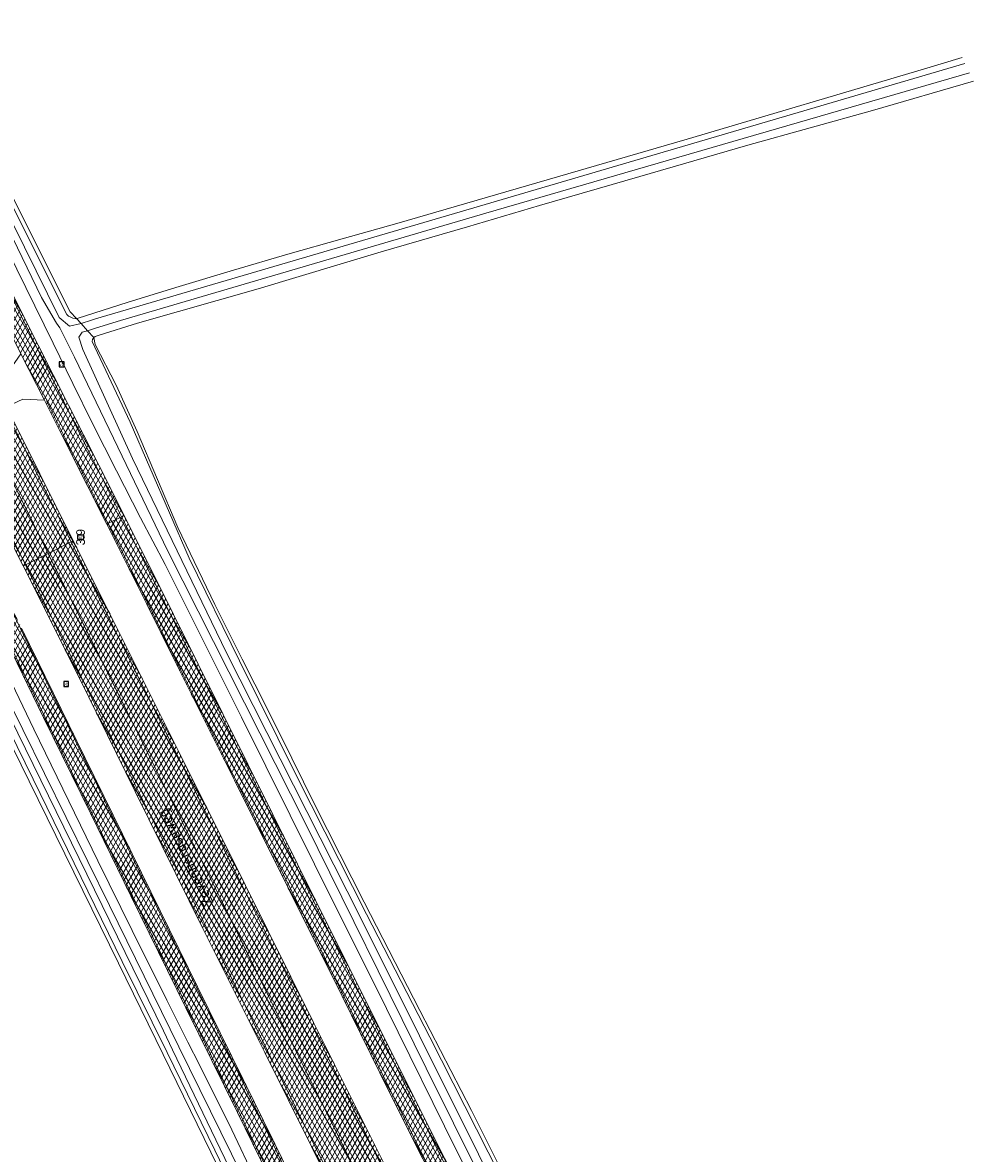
# Model space of a CAD drawing. Header units: metres. Extents: x 101608 to 104514, y 400798 to 405846.
# Tile 53 of 112: x 103407 to 103516, y 403367 to 403496. Entities that reach past the tile are written whole.
import ezdxf
from ezdxf.enums import TextEntityAlignment as Align

# ---------------------------------------------------------------- set-up
doc = ezdxf.new("R2010")
doc.units = ezdxf.units.M
for name, color, linetype, lineweight in [('B-WE-GR-BOUWLAND-GV', 80, 'Continuous', 13), ('B-WE-IE-MEUBILAIR_WEGMEUBILAIR-S', 7, 'Continuous', 25), ('B-WE-IE-MEUBILAIR_WEGMEUBILAIR_PAAL-S', 7, 'Continuous', 25), ('B-WE-IE-TERREINAFSCHEIDING_KUNSTMATIG_HEKWERK_RASTER-G', 30, 'IE-TERREINAFSCHEIDING-KUNSTMATIG', 18), ('B-WE-OG-TOPOGRAFIE-T18', 7, 'Continuous', 18), ('B-WE-OG-WATER-GV', 130, 'Continuous', 18), ('B-WE-OG-WATER_SLOOT-GV', 120, 'Continuous', 18), ('B-WE-VH-GESLOTENVERHARDING_ASFALT-A-500', 12, 'Continuous', 18), ('B-WE-VH-KANTVERHARDING-G', 60, 'Continuous', 18), ('B-WE-VH-VERHARDING_ASFALT-GV', 252, 'Continuous', 18), ('B-WE-VH-VERHARDING_TEGEL-GV', 252, 'Continuous', 18), ('B-WE-VW-MARKERING_PICTOGRAM-G', 7, 'Continuous', 18)]:
    doc.layers.add(name, color=color, linetype=linetype, lineweight=lineweight)
doc.layers.add('Label_Puntobject', color=255, linetype='Continuous')
doc.styles.add('NLCS-ISO', font='NLCS-ISO.ttf')
doc.styles.add('NLCS-ISO-ANNOTATIVE-T25', font='NLCS-ISO.ttf', dxfattribs={"height": 2.5})
doc.linetypes.add('IE-TERREINAFSCHEIDING-KUNSTMATIG', pattern='A,4,[82,NLCS.SHX,S=0.75,R=90,X=0,Y=0],4,-2', length=10)
pattern_1 = [(60, (0, 0), (-0.4330127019, 0.25), []), (120, (0, 0), (-0.4330127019, -0.25), [])]

# ---------------------------------------------------------------- blocks, each defined once
blk = doc.blocks.new('SIE-WEG_VERKEERSBORD-SO')
at = {"color": 0, "linetype": 'ByBlock', "lineweight": -2}
blk.add_lwpolyline([(-1.125, -1.125), (1.125, -1.125), (1.125, 1.125), (-1.125, 1.125)], close=True, dxfattribs=at)
at = {"color": 0, "linetype": 'ByBlock', "lineweight": -2, "style": 'NLCS-ISO'}
blk.add_text('vb', height=1.5, dxfattribs=at).set_placement((0, 0), align=Align.MIDDLE_CENTER)
blk = doc.blocks.new('SIE-WEG_PAAL_HECTOMETERPAAL-SO')
at = {"color": 0, "linetype": 'ByBlock', "lineweight": -2}
blk.add_lwpolyline([(-1.44375, -0.94375), (1.44375, -0.94375), (1.44375, 0.94375), (-1.44375, 0.94375)], close=True, dxfattribs=at)
at = {"color": 0, "linetype": 'ByBlock', "lineweight": -2, "style": 'NLCS-ISO'}
blk.add_text('hm', height=1.5, dxfattribs=at).set_placement((0, 0), align=Align.MIDDLE_CENTER)
at = {"style": 'NLCS-ISO'}
blk.add_attdef('WAARDE', (2.13125, -1.69375), '', height=1.5, dxfattribs=at)

msp = doc.modelspace()

# ---------------------------------------------------------------- hatches: boundary and pattern name
at = {"layer": 'B-WE-VH-GESLOTENVERHARDING_ASFALT-A-500'}
h = msp.add_hatch(dxfattribs=at)
h.set_pattern_fill('AVH-ASFALT-SOD', color=256, scale=0.5, pattern_type=2)
h.set_pattern_definition(pattern_1)
h.paths.add_polyline_path([(103376.368, 403524.306), (103373.878, 403529.31), (103373.658, 403529.2), (103372.089, 403528.417), (103371.951, 403528.348), (103381.4, 403509.373), (103391.949, 403488.137), (103397.187, 403477.542), (103401.455, 403469.113), (103406.709, 403458.472), (103409.396, 403453.176), (103412.204, 403447.578), (103416.541, 403438.956), (103416.679, 403439.025), (103418.246, 403439.808), (103418.529, 403439.949), (103415.64, 403445.721), (103406.943, 403462.885), (103396.127, 403484.621), (103386.036, 403504.876)])
h = msp.add_hatch(dxfattribs=at)
h.set_pattern_fill('AVH-ASFALT-SOD', color=256, scale=0.5, pattern_type=2)
h.set_pattern_definition(pattern_1)
h.paths.add_polyline_path([(103368.066, 403526.408), (103367.742, 403526.246), (103365.115, 403524.934), (103375.695, 403503.83), (103386.523, 403482.251), (103397.341, 403460.614), (103408.102, 403439.063), (103409.83, 403435.604), (103412.45, 403436.912), (103412.708, 403437.041), (103408.861, 403444.714), (103405.049, 403452.408), (103403.435, 403455.629), (103399.712, 403463.031), (103390.404, 403481.636), (103383.498, 403495.552), (103376.321, 403509.885)])
h = msp.add_hatch(dxfattribs=at)
h.set_pattern_fill('AVH-ASFALT-SOD', color=256, scale=0.5, pattern_type=2)
h.set_pattern_definition(pattern_1)
h.paths.add_polyline_path([(103365.115, 403524.934), (103362.527, 403523.642), (103362.131, 403523.444), (103372.751, 403502.256), (103381.702, 403484.32), (103390.106, 403467.469), (103394.392, 403459.055), (103397.026, 403453.884), (103403.91, 403440.222), (103404.337, 403439.375), (103406.951, 403434.166), (103407.223, 403434.302), (103409.83, 403435.604), (103408.102, 403439.063), (103397.341, 403460.614), (103386.523, 403482.251), (103375.695, 403503.83)])
h = msp.add_hatch(dxfattribs=at)
h.set_pattern_fill('AVH-ASFALT-SOD', color=256, scale=0.5, pattern_type=2)
h.set_pattern_definition(pattern_1)
h.paths.add_polyline_path([(103418.529, 403439.949), (103418.246, 403439.808), (103416.679, 403439.025), (103416.541, 403438.956), (103421.113, 403429.868), (103424.807, 403422.364), (103431.174, 403409.617), (103443.541, 403384.845), (103448.929, 403373.911), (103460.469, 403350.944), (103461.187, 403349.506), (103461.258, 403349.541), (103462.888, 403350.355), (103463.142, 403350.482), (103459.99, 403356.863), (103450.493, 403375.802), (103438.405, 403399.981), (103424.211, 403428.597)])
h = msp.add_hatch(dxfattribs=at)
h.set_pattern_fill('AVH-ASFALT-SOD', color=256, scale=0.5, pattern_type=2)
h.set_pattern_definition(pattern_1)
h.paths.add_polyline_path([(103412.708, 403437.041), (103412.45, 403436.912), (103409.83, 403435.604), (103418.893, 403417.458), (103429.645, 403395.895), (103435.026, 403385.007), (103440.43, 403374.168), (103445.779, 403363.398), (103451.194, 403352.566), (103454.408, 403346.124), (103457.025, 403347.43), (103457.352, 403347.593), (103450.985, 403360.389), (103440.255, 403381.854), (103432.441, 403397.553), (103424.728, 403413.007), (103417.435, 403427.614)])
h = msp.add_hatch(dxfattribs=at)
h.set_pattern_fill('AVH-ASFALT-SOD', color=256, scale=0.5, pattern_type=2)
h.set_pattern_definition(pattern_1)
h.paths.add_polyline_path([(103409.83, 403435.604), (103407.223, 403434.302), (103406.951, 403434.166), (103413.406, 403421.305), (103419.799, 403408.323), (103427.564, 403392.601), (103434.665, 403378.408), (103442.697, 403362.242), (103445.274, 403357.075), (103449.355, 403348.892), (103451.468, 403344.657), (103451.815, 403344.83), (103454.408, 403346.124), (103451.194, 403352.566), (103445.779, 403363.398), (103440.43, 403374.168), (103435.026, 403385.007), (103429.645, 403395.895), (103418.893, 403417.458)])
h = msp.add_hatch(dxfattribs=at)
h.set_pattern_fill('AVH-ASFALT-SOD', color=256, scale=0.5, pattern_type=2)
h.set_pattern_definition(pattern_1)
h.paths.add_polyline_path([(103403.993, 403432.741), (103403.849, 403432.672), (103402.106, 403431.832), (103401.972, 403431.767), (103403.906, 403427.838), (103409.293, 403416.789), (103414.686, 403405.846), (103419.296, 403396.354), (103425.628, 403383.537), (103431.538, 403371.524), (103436.783, 403360.817), (103441.231, 403351.712), (103442.537, 403348.945), (103446.045, 403341.895), (103446.207, 403341.979), (103447.919, 403342.867), (103448.082, 403342.952), (103444.736, 403349.837), (103443.34, 403352.677), (103440.775, 403357.812), (103433.475, 403372.679), (103426.947, 403385.947), (103420.516, 403398.998), (103414.036, 403412.227), (103406.778, 403427.05)])

# ---------------------------------------------------------------- linework, layer by layer
at = {"layer": 'B-WE-GR-BOUWLAND-GV', "flags": 128}
for points in [[(103404.907, 403478.16), (103412.367, 403463.305), (103413.065, 403462.531), (103413.164, 403462.533), (103419.007, 403464.379), (103424.862, 403466.185), (103431.077, 403468.055), (103437.305, 403469.88), (103443.546, 403471.661), (103449.8, 403473.397), (103483.088, 403483.078), (103510.176, 403491.107), (103514.621, 403492.432)], [(103494.313, 403232.606), (103489.75, 403242.321), (103482.808, 403256.639), (103473.497, 403275.437), (103470.365, 403281.539), (103467.268, 403287.662), (103464.207, 403293.803), (103460.623, 403301.108), (103457.09, 403308.434), (103454.138, 403314.162), (103451.223, 403319.913), (103448.349, 403325.686), (103445.271, 403331.977), (103442.24, 403338.291), (103439.701, 403343.687), (103435.243, 403352.976), (103428.487, 403366.986), (103423.004, 403378.175), (103417.881, 403388.631), (103407.641, 403409.49), (103402.074, 403420.819), (103397.764, 403429.425), (103397.32, 403430.311)]]:
    msp.add_lwpolyline(points, dxfattribs=at)
at = {"layer": 'B-WE-GR-BOUWLAND-GV'}
msp.add_lwpolyline([(103515.911, 403489.726), (103504.328, 403486.372), (103490.05, 403482.401), (103477.658, 403478.792), (103466.166, 403475.486), (103457.906, 403473.017), (103448.005, 403470.173), (103433.886, 403465.928), (103420.085, 403462.008), (103415.665, 403460.599), (103415.197, 403460.45), (103415.052, 403460.335), (103415.227, 403459.539), (103417.609, 403454.898), (103420.034, 403449.558), (103424.698, 403438.572), (103428.934, 403429.739), (103432.085, 403423.493), (103434.957, 403417.763), (103437.766, 403412.14), (103440.458, 403406.694), (103446.063, 403395.642), (103452.431, 403383.225), (103458.375, 403371.768), (103463.805, 403360.892)], dxfattribs=at)
at = {"layer": 'B-WE-IE-TERREINAFSCHEIDING_KUNSTMATIG_HEKWERK_RASTER-G', "flags": 128}
msp.add_lwpolyline([(103415.227, 403459.539), (103417.609, 403454.898), (103420.034, 403449.558), (103424.698, 403438.572), (103428.934, 403429.739), (103432.085, 403423.493), (103434.957, 403417.763), (103437.766, 403412.14), (103440.458, 403406.694), (103446.063, 403395.642), (103452.431, 403383.225), (103458.375, 403371.768), (103463.805, 403360.892), (103469.02, 403350.389), (103474.388, 403339.564), (103479.535, 403328.838), (103482.149, 403323.341), (103483.728, 403320.272), (103484.548, 403318.495), (103485.125, 403317.419)], dxfattribs=at)
at = {"layer": 'B-WE-OG-WATER-GV', "flags": 128}
msp.add_lwpolyline([(103514.946, 403491.751), (103459.925, 403475.58), (103415.27, 403462.5), (103414.794, 403462.34), (103413.598, 403461.942), (103414.335, 403461.126), (103415.261, 403461.407), (103418.124, 403462.277), (103460.025, 403474.613), (103515.465, 403490.663)], dxfattribs=at)
at = {"layer": 'B-WE-OG-WATER_SLOOT-GV', "flags": 128}
msp.add_lwpolyline([(103380.243, 403526.31), (103379.5, 403525.926), (103384.088, 403516.649), (103404.467, 403476.047), (103411.097, 403462.635), (103412.289, 403461.654), (103413.598, 403461.942), (103413.065, 403462.531), (103412.916, 403462.529), (103412.672, 403462.568), (103412.408, 403462.663), (103412.168, 403462.809), (103411.961, 403462.999), (103404.46, 403477.937), (103396.161, 403494.679), (103389.074, 403508.979), (103385.565, 403515.81), (103382.082, 403522.656)], close=True, dxfattribs=at)
for points in [[(103514.621, 403492.432), (103510.176, 403491.107), (103483.088, 403483.078), (103449.8, 403473.397), (103443.546, 403471.661), (103437.305, 403469.88), (103431.077, 403468.055), (103424.862, 403466.185), (103419.007, 403464.379), (103413.164, 403462.533), (103413.065, 403462.531), (103413.598, 403461.942), (103414.794, 403462.34), (103415.27, 403462.5), (103459.925, 403475.58), (103514.946, 403491.751)], [(103515.465, 403490.663), (103460.025, 403474.613), (103418.124, 403462.277), (103415.261, 403461.407), (103414.335, 403461.126), (103415.052, 403460.335), (103415.197, 403460.45), (103415.665, 403460.599), (103420.085, 403462.008), (103433.886, 403465.928), (103448.005, 403470.173), (103457.906, 403473.017), (103466.166, 403475.486), (103477.658, 403478.792), (103490.05, 403482.401), (103504.328, 403486.372), (103515.911, 403489.726)], [(103468.792, 403345.171), (103453.185, 403376.607), (103439.359, 403404.582), (103423.494, 403435.927), (103418.324, 403446.765), (103412.837, 403458.082), (103411.151, 403461.441), (103410.789, 403461.988), (103409.079, 403464.938), (103401.895, 403479.704)], [(103401.895, 403479.704), (103409.079, 403464.938), (103410.789, 403461.988), (103411.151, 403461.441), (103412.837, 403458.082), (103418.324, 403446.765), (103423.494, 403435.927), (103439.359, 403404.582), (103453.185, 403376.607), (103468.792, 403345.171)], [(103465.92, 403353.172), (103445.621, 403393.877), (103430.288, 403424.197), (103419.506, 403446.467), (103413.817, 403458.978), (103413.332, 403460.378), (103413.743, 403460.946), (103414.335, 403461.126), (103413.598, 403461.942), (103412.289, 403461.654), (103411.097, 403462.635), (103404.467, 403476.047)], [(103403.045, 403474.566), (103410.394, 403459.7), (103412.643, 403455.078), (103414.924, 403450.473), (103417.654, 403445.068), (103420.429, 403439.686), (103423.249, 403434.327), (103431.999, 403416.836), (103440.365, 403400.001), (103448.603, 403383.434), (103456.601, 403367.241), (103461.181, 403358.27)], [(103461.595, 403364.356), (103453.59, 403380.142), (103446.319, 403394.25), (103438.385, 403409.948), (103431.772, 403423.273), (103425.981, 403435.07), (103419.222, 403450.628), (103414.884, 403459.874), (103414.925, 403460.106), (103415.052, 403460.335), (103414.335, 403461.126), (103413.743, 403460.946), (103413.332, 403460.378), (103413.817, 403458.978), (103419.506, 403446.467), (103430.288, 403424.197), (103445.621, 403393.877), (103465.92, 403353.172)], [(103402.522, 403421.041), (103408.09, 403409.711), (103418.33, 403388.851), (103423.453, 403378.395), (103428.936, 403367.204), (103435.652, 403353.279), (103436.406, 403352.586), (103437.087, 403352.486), (103437.689, 403352.851), (103437.956, 403353.32), (103438.297, 403353.978), (103436.316, 403358.079), (103430.87, 403369.54), (103427.162, 403376.978), (103425.852, 403379.57), (103423.414, 403384.395), (103419.462, 403392.383), (103415.528, 403400.382), (103408.174, 403415.464), (103405.647, 403420.741)], [(103404.448, 403420.462), (103416.845, 403395.257), (103424.806, 403379.058), (103430.834, 403366.792), (103436.761, 403354.599), (103436.807, 403354.223), (103436.75, 403354.185), (103436.524, 403354.035), (103436.383, 403354.064), (103435.951, 403354.469), (103435.548, 403354.894), (103424.086, 403378.706), (103423.04, 403380.88), (103403.676, 403420.398)], [(103403.676, 403420.398), (103423.04, 403380.88), (103424.086, 403378.706), (103435.548, 403354.894), (103435.951, 403354.469), (103436.383, 403354.064), (103436.524, 403354.035), (103436.75, 403354.185), (103436.807, 403354.223), (103436.761, 403354.599), (103430.834, 403366.792), (103424.806, 403379.058), (103416.845, 403395.257), (103404.448, 403420.462)]]:
    msp.add_lwpolyline(points, dxfattribs=at)
at = {"layer": 'B-WE-VH-KANTVERHARDING-G', "flags": 128}
for points in [[(103376.368, 403524.306), (103373.878, 403529.31), (103373.658, 403529.2), (103372.089, 403528.417), (103371.951, 403528.348), (103381.4, 403509.373), (103391.949, 403488.137), (103397.187, 403477.542), (103401.455, 403469.113), (103406.709, 403458.472), (103409.396, 403453.176), (103412.204, 403447.578), (103416.541, 403438.956), (103416.679, 403439.025), (103418.246, 403439.808), (103418.529, 403439.949), (103415.64, 403445.721), (103406.943, 403462.885), (103396.127, 403484.621), (103386.036, 403504.876)], [(103368.066, 403526.408), (103367.742, 403526.246), (103365.115, 403524.934), (103375.695, 403503.83), (103386.523, 403482.251), (103397.341, 403460.614), (103408.102, 403439.063), (103409.83, 403435.604), (103412.45, 403436.912), (103412.708, 403437.041), (103408.861, 403444.714), (103405.049, 403452.408), (103403.435, 403455.629), (103399.712, 403463.031), (103390.404, 403481.636), (103383.498, 403495.552), (103376.321, 403509.885)], [(103365.115, 403524.934), (103362.527, 403523.642), (103362.131, 403523.444), (103372.751, 403502.256), (103381.702, 403484.32), (103390.106, 403467.469), (103394.392, 403459.055), (103397.026, 403453.884), (103403.91, 403440.222), (103404.337, 403439.375), (103406.951, 403434.166), (103407.223, 403434.302), (103409.83, 403435.604), (103408.102, 403439.063), (103397.341, 403460.614), (103386.523, 403482.251), (103375.695, 403503.83)], [(103418.529, 403439.949), (103418.246, 403439.808), (103416.679, 403439.025), (103416.541, 403438.956), (103421.113, 403429.868), (103424.807, 403422.364), (103431.174, 403409.617), (103443.541, 403384.845), (103448.929, 403373.911), (103460.469, 403350.944), (103461.187, 403349.506), (103461.258, 403349.541), (103462.888, 403350.355), (103463.142, 403350.482), (103459.99, 403356.863), (103450.493, 403375.802), (103438.405, 403399.981), (103424.211, 403428.597)], [(103412.708, 403437.041), (103412.45, 403436.912), (103409.83, 403435.604), (103418.893, 403417.458), (103429.645, 403395.895), (103435.026, 403385.007), (103440.43, 403374.168), (103445.779, 403363.398), (103451.194, 403352.566), (103454.408, 403346.124), (103457.025, 403347.43), (103457.352, 403347.593), (103450.985, 403360.389), (103440.255, 403381.854), (103432.441, 403397.553), (103424.728, 403413.007), (103417.435, 403427.614)], [(103409.83, 403435.604), (103407.223, 403434.302), (103406.951, 403434.166), (103413.406, 403421.305), (103419.799, 403408.323), (103427.564, 403392.601), (103434.665, 403378.408), (103442.697, 403362.242), (103445.274, 403357.075), (103449.355, 403348.892), (103451.468, 403344.657), (103451.815, 403344.83), (103454.408, 403346.124), (103451.194, 403352.566), (103445.779, 403363.398), (103440.43, 403374.168), (103435.026, 403385.007), (103429.645, 403395.895), (103418.893, 403417.458)]]:
    msp.add_lwpolyline(points, close=True, dxfattribs=at)
msp.add_lwpolyline([(103403.906, 403427.838), (103409.293, 403416.789), (103414.686, 403405.846), (103419.296, 403396.354), (103425.628, 403383.537), (103431.538, 403371.524), (103436.783, 403360.817), (103441.231, 403351.712), (103442.537, 403348.945), (103446.045, 403341.895), (103446.207, 403341.979), (103447.919, 403342.867), (103448.082, 403342.952), (103444.736, 403349.837), (103443.34, 403352.677), (103440.775, 403357.812), (103433.475, 403372.679), (103426.947, 403385.947), (103420.516, 403398.998), (103414.036, 403412.227), (103406.778, 403427.05)], dxfattribs=at)
at = {"layer": 'B-WE-VH-VERHARDING_ASFALT-GV', "flags": 128}
for points in [[(103376.368, 403524.306), (103373.878, 403529.31), (103373.658, 403529.2), (103372.089, 403528.417), (103371.951, 403528.348), (103381.4, 403509.373), (103391.949, 403488.137), (103397.187, 403477.542), (103401.455, 403469.113), (103406.709, 403458.472), (103409.396, 403453.176), (103412.204, 403447.578), (103416.541, 403438.956), (103416.679, 403439.025), (103418.246, 403439.808), (103418.529, 403439.949), (103415.64, 403445.721), (103406.943, 403462.885), (103396.127, 403484.621), (103386.036, 403504.876)], [(103368.066, 403526.408), (103367.742, 403526.246), (103365.115, 403524.934), (103375.695, 403503.83), (103386.523, 403482.251), (103397.341, 403460.614), (103408.102, 403439.063), (103409.83, 403435.604), (103412.45, 403436.912), (103412.708, 403437.041), (103408.861, 403444.714), (103405.049, 403452.408), (103403.435, 403455.629), (103399.712, 403463.031), (103390.404, 403481.636), (103383.498, 403495.552), (103376.321, 403509.885)], [(103365.115, 403524.934), (103362.527, 403523.642), (103362.131, 403523.444), (103372.751, 403502.256), (103381.702, 403484.32), (103390.106, 403467.469), (103394.392, 403459.055), (103397.026, 403453.884), (103403.91, 403440.222), (103404.337, 403439.375), (103406.951, 403434.166), (103407.223, 403434.302), (103409.83, 403435.604), (103408.102, 403439.063), (103397.341, 403460.614), (103386.523, 403482.251), (103375.695, 403503.83)], [(103418.529, 403439.949), (103418.246, 403439.808), (103416.679, 403439.025), (103416.541, 403438.956), (103421.113, 403429.868), (103424.807, 403422.364), (103431.174, 403409.617), (103443.541, 403384.845), (103448.929, 403373.911), (103460.469, 403350.944), (103461.187, 403349.506), (103461.258, 403349.541), (103462.888, 403350.355), (103463.142, 403350.482), (103459.99, 403356.863), (103450.493, 403375.802), (103438.405, 403399.981), (103424.211, 403428.597)], [(103412.708, 403437.041), (103412.45, 403436.912), (103409.83, 403435.604), (103418.893, 403417.458), (103429.645, 403395.895), (103435.026, 403385.007), (103440.43, 403374.168), (103445.779, 403363.398), (103451.194, 403352.566), (103454.408, 403346.124), (103457.025, 403347.43), (103457.352, 403347.593), (103450.985, 403360.389), (103440.255, 403381.854), (103432.441, 403397.553), (103424.728, 403413.007), (103417.435, 403427.614)], [(103409.83, 403435.604), (103407.223, 403434.302), (103406.951, 403434.166), (103413.406, 403421.305), (103419.799, 403408.323), (103427.564, 403392.601), (103434.665, 403378.408), (103442.697, 403362.242), (103445.274, 403357.075), (103449.355, 403348.892), (103451.468, 403344.657), (103451.815, 403344.83), (103454.408, 403346.124), (103451.194, 403352.566), (103445.779, 403363.398), (103440.43, 403374.168), (103435.026, 403385.007), (103429.645, 403395.895), (103418.893, 403417.458)]]:
    msp.add_lwpolyline(points, close=True, dxfattribs=at)
msp.add_lwpolyline([(103403.906, 403427.838), (103409.293, 403416.789), (103414.686, 403405.846), (103419.296, 403396.354), (103425.628, 403383.537), (103431.538, 403371.524), (103436.783, 403360.817), (103441.231, 403351.712), (103442.537, 403348.945), (103446.045, 403341.895), (103446.207, 403341.979), (103447.919, 403342.867), (103448.082, 403342.952), (103444.736, 403349.837), (103443.34, 403352.677), (103440.775, 403357.812), (103433.475, 403372.679), (103426.947, 403385.947), (103420.516, 403398.998), (103414.036, 403412.227), (103406.778, 403427.05)], dxfattribs=at)
at = {"layer": 'B-WE-VH-VERHARDING_TEGEL-GV', "flags": 128}
msp.add_lwpolyline([(103406.709, 403458.472), (103405.384, 403456.608), (103403.435, 403455.629), (103405.049, 403452.408), (103406.92, 403453.26), (103409.396, 403453.176)], close=True, dxfattribs=at)
at = {"layer": 'B-WE-VW-MARKERING_PICTOGRAM-G', "flags": 128}
for points in [[(103412.45, 403436.912), (103410.964, 403439.889), (103403.199, 403455.422), (103396.903, 403468.019), (103389.615, 403482.575), (103382.386, 403496.965), (103374.229, 403513.228), (103367.742, 403526.246)], [(103407.223, 403434.302), (103406.805, 403435.14), (103399.596, 403449.644), (103391.498, 403465.79), (103384.802, 403479.135), (103376.097, 403496.536), (103366.936, 403514.797), (103362.527, 403523.642)], [(103403.096, 403470.096), (103409.301, 403457.618), (103414.872, 403446.522), (103418.246, 403439.808), (103420.379, 403435.564), (103427.205, 403421.899), (103432.593, 403411.162), (103438.203, 403399.918), (103444.341, 403387.568), (103450.284, 403375.605), (103459.726, 403356.713), (103462.888, 403350.355), (103465.289, 403345.526), (103471.44, 403333.205), (103476.827, 403322.411), (103481.397, 403313.273), (103487.477, 403301.13), (103492.62, 403290.829), (103498.787, 403278.44)], [(103397.341, 403460.614), (103408.102, 403439.063)], [(103497.608, 403276.762), (103491.435, 403289.208), (103485.95, 403300.205), (103481.62, 403308.855), (103474.595, 403322.819), (103467.84, 403336.343), (103461.258, 403349.541), (103461.132, 403349.795), (103454.795, 403362.555), (103449.109, 403373.979), (103443.677, 403384.917), (103437.174, 403398.033), (103431.322, 403409.689), (103424.929, 403422.443), (103419.102, 403434.198), (103416.679, 403439.025), (103413.523, 403445.31), (103409.627, 403453.103)], [(103396.058, 403444.141), (103399.632, 403436.828), (103402.106, 403431.832), (103404.051, 403427.906), (103409.455, 403416.875), (103414.807, 403405.903), (103419.503, 403396.348), (103423.028, 403389.203), (103427.24, 403380.625), (103433.52, 403367.882), (103440.176, 403354.285)], [(103497.735, 403241.641), (103492.635, 403251.844), (103492.074, 403252.966), (103484.598, 403267.929), (103478.157, 403281.177), (103471.614, 403294.57), (103466.01, 403306), (103460.679, 403316.841), (103454.513, 403329.405), (103447.919, 403342.867), (103447.5, 403343.722), (103440.602, 403357.754), (103433.306, 403372.622), (103426.792, 403385.914), (103420.358, 403398.943), (103413.86, 403412.256), (103406.651, 403426.994), (103403.849, 403432.672), (103400.097, 403440.275), (103398.733, 403443.129)], [(103408.102, 403439.063), (103409.83, 403435.604)], [(103457.025, 403347.43), (103454.458, 403352.6), (103447.695, 403366.106), (103441.731, 403378.17), (103432.948, 403395.757), (103427.054, 403407.588), (103419.63, 403422.529), (103412.45, 403436.912)], [(103409.83, 403435.604), (103418.893, 403417.458)], [(103451.815, 403344.83), (103449.768, 403348.938), (103441.451, 403365.61), (103435.021, 403378.505), (103427.825, 403393.023), (103418.788, 403411.137), (103413.658, 403421.398), (103407.223, 403434.302)], [(103418.893, 403417.458), (103429.645, 403395.895)], [(103429.645, 403395.895), (103435.026, 403385.007)], [(103435.026, 403385.007), (103440.43, 403374.168)], [(103440.43, 403374.168), (103445.779, 403363.398)]]:
    msp.add_lwpolyline(points, dxfattribs=at)

# ---------------------------------------------------------------- block references
at = {"layer": 'B-WE-IE-MEUBILAIR_WEGMEUBILAIR-S', "xscale": 0.25, "yscale": 0.25, "zscale": 0.25}
for p in [(103411.383, 403457.264), (103411.89, 403420.642)]:
    msp.add_blockref('SIE-WEG_VERKEERSBORD-SO', p, dxfattribs=at)
at = {"layer": 'B-WE-IE-MEUBILAIR_WEGMEUBILAIR_PAAL-S', "xscale": 0.25, "yscale": 0.25, "zscale": 0.25}
msp.add_blockref('SIE-WEG_PAAL_HECTOMETERPAAL-SO', (103413.545, 403437.459), dxfattribs=at)

# ---------------------------------------------------------------- texts
at = {"layer": 'B-WE-OG-TOPOGRAFIE-T18', "style": 'NLCS-ISO-ANNOTATIVE-T25'}
msp.add_text('Zevenbergseweg', height=1.25, rotation=116.5, dxfattribs=at).set_placement((103425.725, 403400.791), align=Align.MIDDLE)
at = {"layer": 'Label_Puntobject', "lineweight": 25}
msp.add_text('3.9', height=1, rotation=90, dxfattribs=at).set_placement((103413.545, 403437.459, 0.368), align=Align.MIDDLE)

doc.saveas('drawing.dxf')
